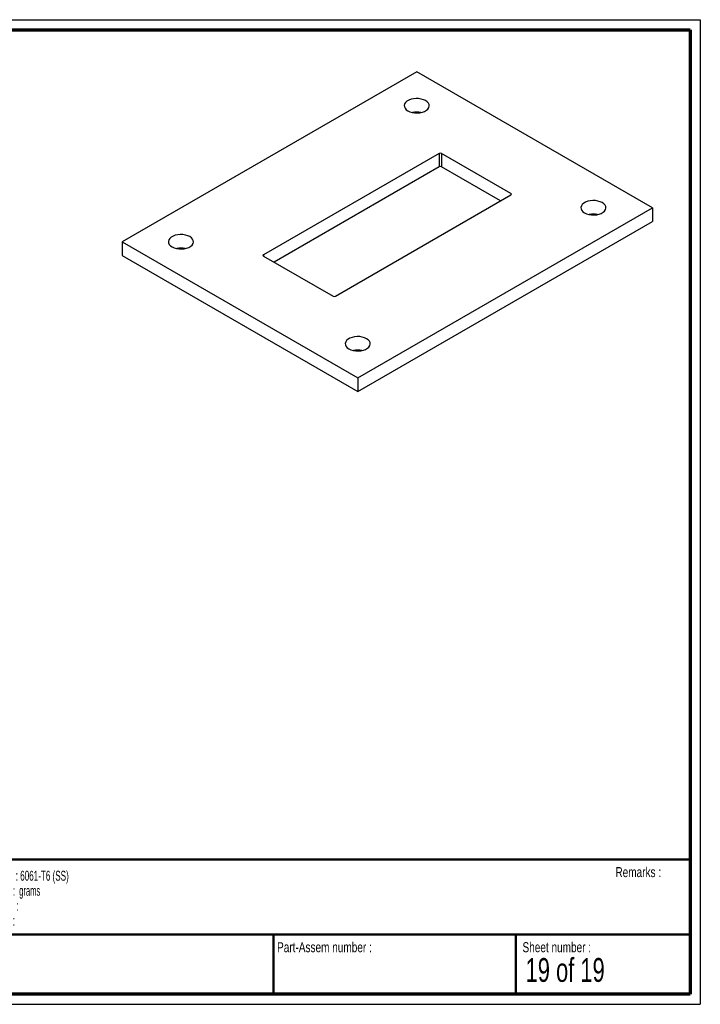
# Paper-space layout 'Flange plate Portaal' of a CAD drawing. Header units: millimetres. Extents: x 7 to 291, y 7 to 204.
# Tile 3 of 3: x 154 to 291, y 7 to 204. Entities that reach past the tile are written whole.
import ezdxf

# ---------------------------------------------------------------- set-up
doc = ezdxf.new("R2010")
doc.units = ezdxf.units.MM
for name, color, linetype in [('LAYER1', 7, 'Continuous'), ('LAYER2', 7, 'Continuous'), ('LOGO', 7, 'Continuous')]:
    doc.layers.add(name, color=color, linetype=linetype)
doc.styles.add('SLDTEXTSTYLE1', font='TXT', dxfattribs={"width": 0.75})
doc.styles.add('SLDTEXTSTYLE5', font='TXT', dxfattribs={"width": 0.55})
doc.styles.add('SLDTEXTSTYLE6', font='TXT', dxfattribs={"width": 0.605})
doc.styles.add('SLDTEXTSTYLE7', font='TXT', dxfattribs={"width": 0.549})
doc.styles.add('SLDTEXTSTYLE9', font='TXT', dxfattribs={"width": 0.6875})

# ---------------------------------------------------------------- blocks, each defined once
blk = doc.blocks.new('SW_NOTE_0_33')
at = {"layer": 'LOGO', "color": 0, "char_height": 2, "attachment_point": 1}
for s, insert, style in [('Material     : 6061-T6 (SS)', (0, 2.58), 'SLDTEXTSTYLE6'), ('Mass         :  grams', (0, -0.42), 'SLDTEXTSTYLE5'), ('Thickness  :', (0, -3.42), 'SLDTEXTSTYLE6'), ('Finish        :', (0, -6.42), 'SLDTEXTSTYLE7')]:
    blk.add_mtext(s, dxfattribs=dict(at, insert=insert, style=style))

psp = doc.layouts.new('Flange plate Portaal')

# ---------------------------------------------------------------- linework, layer by layer
at = {"color": 7, "linetype": 'Continuous', "lineweight": 25}
for p, q in [((233.8482, 193.3704), (174.9226, 159.3534)), ((280.9886, 166.1568), (233.8482, 193.3704)), ((238.3265, 177.0423), (203.2069, 156.7681)), ((238.3265, 177.0423), (238.3265, 174.3205)), ((252.7044, 169.0143), (238.7979, 177.0423)), ((238.7979, 177.0423), (238.7979, 174.3205)), ((238.3265, 174.3205), (205.3286, 155.2712)), ((250.5827, 167.5173), (238.7979, 174.3205)), ((217.5847, 148.468), (252.7044, 168.7421)), ((222.0631, 132.1398), (280.9886, 166.1568)), ((280.9886, 166.1568), (280.9886, 163.435)), ((222.0631, 129.418), (280.9886, 163.435)), ((174.9226, 159.3534), (222.0631, 132.1398)), ((174.9226, 159.3534), (174.9226, 156.6316)), ((174.9226, 156.6316), (222.0631, 129.418)), ((203.2069, 156.496), (217.1133, 148.468)), ((222.0631, 132.1398), (222.0631, 129.418))]:
    psp.add_line(p, q, dxfattribs=at)
at = {"color": 8, "linetype": 'Continuous', "lineweight": 25}
for p, q in [((252.7044, 169.0143), (252.7044, 168.7421)), ((203.2069, 156.7681), (203.2069, 156.496))]:
    psp.add_line(p, q, dxfattribs=at)
at = {"color": 7, "linetype": 'Continuous', "lineweight": 25, "flags": 128}
for points in [[(232.0804, 185.5465), (232.4866, 185.3567), (232.9523, 185.2197), (233.4571, 185.1416), (233.979, 185.1258), (234.4952, 185.173), (234.9832, 185.2811), (235.4215, 185.4454), (235.7911, 185.6588), (236.0757, 185.9118), (236.263, 186.1935), (236.3448, 186.4915), (236.3174, 186.7928), (236.1821, 187.0842), (235.9449, 187.3531), (235.616, 187.5875), (235.2098, 187.7774), (234.7441, 187.9144), (234.2393, 187.9925), (233.7174, 188.0083), (233.2011, 187.9611), (232.7132, 187.853), (232.2749, 187.6886), (231.9053, 187.4753), (231.6207, 187.2222), (231.4334, 186.9406), (231.3516, 186.6426), (231.379, 186.3413), (231.5142, 186.0498), (231.7515, 185.781), (232.0804, 185.5465)], [(267.4358, 165.1363), (267.8419, 164.9465), (268.3076, 164.8095), (268.8124, 164.7314), (269.3344, 164.7156), (269.8506, 164.7628), (270.3385, 164.8709), (270.7768, 165.0352), (271.1464, 165.2486), (271.431, 165.5016), (271.6183, 165.7833), (271.7001, 166.0813), (271.6728, 166.3826), (271.5375, 166.674), (271.3002, 166.9429), (270.9713, 167.1773), (270.5651, 167.3672), (270.0995, 167.5042), (269.5946, 167.5823), (269.0727, 167.5981), (268.5565, 167.5509), (268.0686, 167.4428), (267.6302, 167.2784), (267.2607, 167.0651), (266.976, 166.812), (266.7887, 166.5304), (266.707, 166.2324), (266.7343, 165.9311), (266.8696, 165.6396), (267.1069, 165.3708), (267.4358, 165.1363)], [(184.94, 158.3329), (185.3461, 158.1431), (185.8118, 158.0061), (186.3167, 157.928), (186.8386, 157.9122), (187.3548, 157.9594), (187.8427, 158.0675), (188.281, 158.2318), (188.6506, 158.4452), (188.9353, 158.6982), (189.1226, 158.9799), (189.2043, 159.2779), (189.177, 159.5792), (189.0417, 159.8706), (188.8044, 160.1395), (188.4755, 160.3739), (188.0693, 160.5638), (187.6037, 160.7008), (187.0988, 160.7789), (186.5769, 160.7947), (186.0607, 160.7475), (185.5728, 160.6394), (185.1344, 160.475), (184.7649, 160.2617), (184.4802, 160.0086), (184.2929, 159.727), (184.2112, 159.429), (184.2385, 159.1277), (184.3738, 158.8362), (184.6111, 158.5674), (184.94, 158.3329)], [(220.2953, 137.9227), (220.7015, 137.7328), (221.1672, 137.5959), (221.672, 137.5178), (222.1939, 137.502), (222.7101, 137.5492), (223.1981, 137.6573), (223.6364, 137.8216), (224.0059, 138.035), (224.2906, 138.288), (224.4779, 138.5697), (224.5597, 138.8677), (224.5323, 139.169), (224.397, 139.4604), (224.1598, 139.7293), (223.8308, 139.9637), (223.4247, 140.1536), (222.959, 140.2906), (222.4542, 140.3687), (221.9322, 140.3845), (221.416, 140.3373), (220.9281, 140.2292), (220.4898, 140.0648), (220.1202, 139.8515), (219.8356, 139.5984), (219.6483, 139.3168), (219.5665, 139.0188), (219.5939, 138.7175), (219.7291, 138.426), (219.9664, 138.1572), (220.2953, 137.9227)]]:
    psp.add_lwpolyline(points, dxfattribs=at)
at = {"color": 7, "linetype": 'Continuous', "lineweight": 25}
for centre, radius, start, end in [((233.8482, 181.0632), 4.2257, 78.641425, 101.358575), ((238.5622, 176.5874), 0.5123, 62.609672, 117.390328), ((238.5622, 173.8656), 0.5123, 62.609672, 117.390328), ((252.6527, 168.8782), 0.1455, 290.783421, 69.216579), ((269.2035, 160.653), 4.2257, 78.641425, 101.358575), ((186.7077, 153.8496), 4.2257, 78.641425, 101.358575), ((203.2585, 156.6321), 0.1455, 110.783421, 249.216579), ((217.349, 148.9229), 0.5123, 242.609672, 297.390328), ((222.0631, 133.4394), 4.2257, 78.641425, 101.358575)]:
    psp.add_arc(centre, radius, start, end, dxfattribs=at)
at = {"layer": 'LAYER1', "lineweight": 50}
for p, q in [((8.5696, 35.7839), (288.5696, 35.7839)), ((8.5696, 20.7839), (288.5696, 20.7839)), ((205.2225, 8.7839), (205.2225, 20.7839)), ((253.6509, 8.7839), (253.6509, 20.7839))]:
    psp.add_line(p, q, dxfattribs=at)
at = {"layer": 'LAYER2', "lineweight": 70}
for p, q in [((8.5696, 201.7839), (288.5696, 201.7839)), ((288.5696, 201.7839), (288.5696, 8.7839)), ((288.5696, 8.7839), (8.5696, 8.7839))]:
    psp.add_line(p, q, dxfattribs=at)
at = {"layer": 'LOGO'}
for p, q in [((6.5696, 203.7839), (290.5696, 203.7839)), ((290.5696, 203.7839), (290.5696, 6.7839)), ((6.5696, 6.7839), (290.5696, 6.7839))]:
    psp.add_line(p, q, dxfattribs=at)

# ---------------------------------------------------------------- block references
at = {"layer": 'LOGO', "color": 218}
psp.add_blockref('SW_NOTE_0_33', (145.6526, 30.9309), dxfattribs=at)

# ---------------------------------------------------------------- texts
at = {"layer": 'LOGO', "attachment_point": 1}
for s, insert, char_height, style in [('Remarks :', (273.5956, 34.2358), 2, 'SLDTEXTSTYLE1'), ('Part-Assem number :', (205.9266, 19.2104), 2, 'SLDTEXTSTYLE1'), ('Sheet number :', (255.0112, 19.2104), 2, 'SLDTEXTSTYLE1'), ('19 of 19', (255.6343, 16.0396), 4.7625, 'SLDTEXTSTYLE9')]:
    psp.add_mtext(s, dxfattribs=dict(at, insert=insert, char_height=char_height, style=style))

doc.saveas('drawing.dxf')
